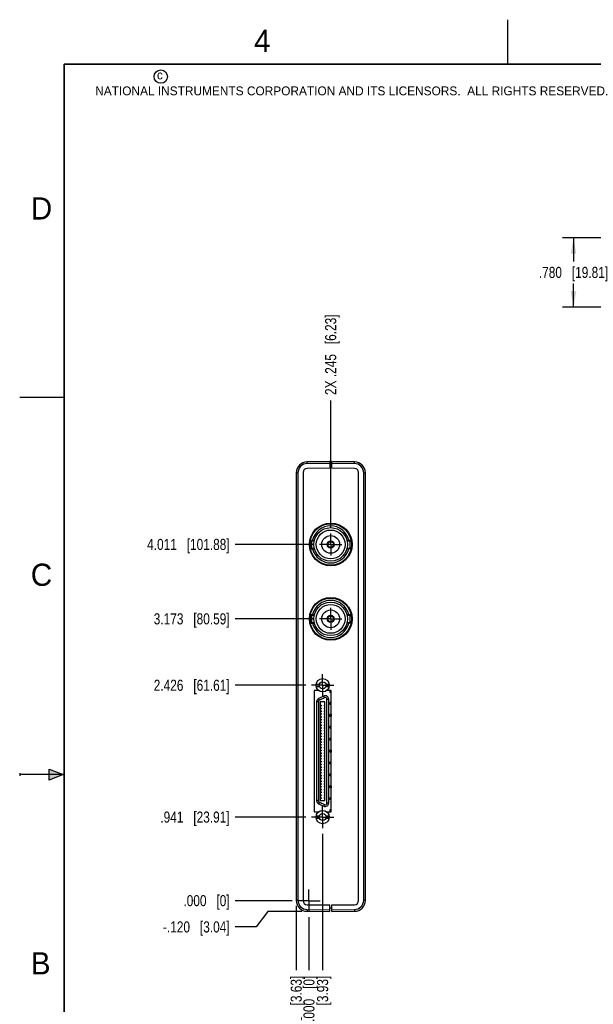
# Model space of a CAD drawing. Header units: inches. Extents: x 0 to 22, y 0 to 17.
# Tile 2 of 23: x 0 to 6.5, y 5.9 to 17. Entities that reach past the tile are written whole.
import ezdxf

# ---------------------------------------------------------------- set-up
doc = ezdxf.new("R2010")
doc.units = ezdxf.units.IN
doc.header["$LTSCALE"] = 1.21
doc.header["$MEASUREMENT"] = 0
doc.linetypes.add('CENTER', pattern=[0.6, 0.375, -0.075, 0.075, -0.075])
doc.layers.get('0').update_dxf_attribs({"linetype": 'CONTINUOUS'})
doc.layers.add('02___PRT_ALL_AXES', color=7, linetype='CONTINUOUS')
doc.layers.add('DIMENSIONS', color=7, linetype='CONTINUOUS')
doc.styles.get("Standard").update_dxf_attribs({"font": 'txt', "width": 0.8})
doc.styles.add('TEXTSTYLE_2', font='txt')
doc.dimstyles.new('DIMSTYLE_1', dxfattribs={"dimtxt": 0.125, "dimasz": 0.18, "dimexe": 0.18, "dimexo": 0.0625, "dimgap": 0.09, "dimtad": 0, "dimtih": 1, "dimtoh": 1, "dimdec": 3, "dimzin": 4, "dimdsep": 46, "dimtxsty": 'STANDARD', "dimblk": '_FILLED', "dimblk1": '_FILLED', "dimblk2": '_FILLED', "dimcen": 0.09, "dimadec": 0, "dimazin": 0, "dimtp": 0.01, "dimtm": 0.01, "dimtfac": 1, "dimtdec": 3, "dimtofl": 0, "dimtmove": 0, "dimatfit": 3, "dimldrblk": '_FILLED', "dimfxl": 1, "dimtolj": 1, "dimtzin": 4, "dimarcsym": 0})
doc.dimstyles.new('DIMSTYLE_2', dxfattribs={"dimtxt": 0.125, "dimasz": 0.18, "dimexe": 0.18, "dimexo": 0.0625, "dimgap": 0.09, "dimtad": 0, "dimtih": 1, "dimtoh": 1, "dimdec": 3, "dimzin": 4, "dimdsep": 46, "dimtxsty": 'STANDARD', "dimblk": '_FILLED', "dimblk1": '_FILLED', "dimblk2": '_FILLED', "dimcen": 0.09, "dimadec": 0, "dimazin": 0, "dimtp": 0.01, "dimtm": 0.01, "dimtfac": 1, "dimtdec": 3, "dimtofl": 0, "dimtmove": 0, "dimatfit": 3, "dimldrblk": '_FILLED', "dimfxl": 1, "dimtolj": 1, "dimtzin": 4, "dimarcsym": 0})

# ---------------------------------------------------------------- blocks, each defined once
blk = doc.blocks.new('*D0')
at = {"layer": 'DIMENSIONS', "color": 2, "linetype": 'CONTINUOUS'}
for p, q in [((2.795, 6.96), (2.665, 6.784)), ((3.177, 6.96), (2.795, 6.96)), ((2.665, 6.784), (2.428, 6.784))]:
    blk.add_line(p, q, dxfattribs=at)
at = {"layer": 'DIMENSIONS', "color": 2, "linetype": 'CONTINUOUS', "insert": (2.365, 6.847), "char_height": 0.125, "width": 1.225, "attachment_point": 3, "line_spacing_factor": 0.9}
blk.add_mtext('-.120{\\Ftxt.shx;\\W1.000000;\\H0.125000; }[3.04]', dxfattribs=at)
blk = doc.blocks.new('_FILLED')
at = {"color": 0, "linetype": 'BYBLOCK'}
blk.add_solid([(0, 0), (-1, 0.174), (-1, -0.174)], dxfattribs=at)
blk = doc.blocks.new('*D1')
at = {"layer": 'DIMENSIONS', "color": 2, "linetype": 'CONTINUOUS'}
blk.add_line((3.071, 7.08), (2.428, 7.08), dxfattribs=at)
at = {"layer": 'DIMENSIONS', "color": 2, "linetype": 'CONTINUOUS', "insert": (2.365, 7.143), "char_height": 0.125, "width": 0.825, "attachment_point": 3, "line_spacing_factor": 0.9}
blk.add_mtext('.000{\\Ftxt.shx;\\W1.000000;\\H0.125000; }[0]', dxfattribs=at)
blk = doc.blocks.new('*D2')
at = {"layer": 'DIMENSIONS', "color": 2, "linetype": 'CONTINUOUS'}
blk.add_line((3.225, 8.021), (2.428, 8.021), dxfattribs=at)
at = {"layer": 'DIMENSIONS', "color": 2, "linetype": 'CONTINUOUS', "insert": (2.365, 8.084), "char_height": 0.125, "width": 1.225, "attachment_point": 3, "line_spacing_factor": 0.9}
blk.add_mtext('.941{\\Ftxt.shx;\\W1.000000;\\H0.125000; }[23.91]', dxfattribs=at)
blk = doc.blocks.new('*D3')
at = {"layer": 'DIMENSIONS', "color": 2, "linetype": 'CONTINUOUS'}
blk.add_line((3.225, 9.506), (2.428, 9.506), dxfattribs=at)
at = {"layer": 'DIMENSIONS', "color": 2, "linetype": 'CONTINUOUS', "insert": (2.365, 9.568), "char_height": 0.125, "width": 1.325, "attachment_point": 3, "line_spacing_factor": 0.9}
blk.add_mtext('2.426{\\Ftxt.shx;\\W1.000000;\\H0.125000; }[61.61]', dxfattribs=at)
blk = doc.blocks.new('*D4')
at = {"layer": 'DIMENSIONS', "color": 2, "linetype": 'CONTINUOUS'}
blk.add_line((3.316, 10.253), (2.428, 10.253), dxfattribs=at)
at = {"layer": 'DIMENSIONS', "color": 2, "linetype": 'CONTINUOUS', "insert": (2.365, 10.316), "char_height": 0.125, "width": 1.325, "attachment_point": 3, "line_spacing_factor": 0.9}
blk.add_mtext('3.173{\\Ftxt.shx;\\W1.000000;\\H0.125000; }[80.59]', dxfattribs=at)
blk = doc.blocks.new('*D5')
at = {"layer": 'DIMENSIONS', "color": 2, "linetype": 'CONTINUOUS'}
blk.add_line((3.316, 11.091), (2.428, 11.091), dxfattribs=at)
at = {"layer": 'DIMENSIONS', "color": 2, "linetype": 'CONTINUOUS', "insert": (2.365, 11.154), "char_height": 0.125, "width": 1.425, "attachment_point": 3, "line_spacing_factor": 0.9}
blk.add_mtext('4.011{\\Ftxt.shx;\\W1.000000;\\H0.125000; }[101.88]', dxfattribs=at)
blk = doc.blocks.new('*D6')
at = {"layer": 'DIMENSIONS', "color": 2, "linetype": 'CONTINUOUS'}
blk.add_line((3.115, 7.023), (3.115, 6.298), dxfattribs=at)
at = {"layer": 'DIMENSIONS', "color": 2, "linetype": 'CONTINUOUS', "insert": (3.053, 6.235), "char_height": 0.125, "width": 1.225, "attachment_point": 3, "rotation": 90, "line_spacing_factor": 0.9}
blk.add_mtext('-.143{\\Ftxt.shx;\\W1.000000;\\H0.125000; }[3.63]', dxfattribs=at)
blk = doc.blocks.new('*D7')
at = {"layer": 'DIMENSIONS', "color": 2, "linetype": 'CONTINUOUS'}
blk.add_line((3.258, 6.893), (3.258, 6.298), dxfattribs=at)
at = {"layer": 'DIMENSIONS', "color": 2, "linetype": 'CONTINUOUS', "insert": (3.196, 6.235), "char_height": 0.125, "width": 0.825, "attachment_point": 3, "rotation": 90, "line_spacing_factor": 0.9}
blk.add_mtext('.000{\\Ftxt.shx;\\W1.000000;\\H0.125000; }[0]', dxfattribs=at)
blk = doc.blocks.new('*D8')
at = {"layer": 'DIMENSIONS', "color": 2, "linetype": 'CONTINUOUS'}
blk.add_line((3.413, 7.834), (3.413, 6.298), dxfattribs=at)
at = {"layer": 'DIMENSIONS', "color": 2, "linetype": 'CONTINUOUS', "insert": (3.35, 6.235), "char_height": 0.125, "width": 1.425, "attachment_point": 3, "rotation": 90, "line_spacing_factor": 0.9}
blk.add_mtext('2X .155{\\Ftxt.shx;\\W1.000000;\\H0.125000; }[3.93]', dxfattribs=at)
blk = doc.blocks.new('*D9')
at = {"layer": 'DIMENSIONS', "color": 2, "linetype": 'CONTINUOUS'}
blk.add_line((3.504, 11.279), (3.504, 12.712), dxfattribs=at)
at = {"layer": 'DIMENSIONS', "color": 2, "linetype": 'CONTINUOUS', "insert": (3.441, 12.774), "char_height": 0.125, "width": 1.425, "attachment_point": 1, "rotation": 90, "line_spacing_factor": 0.9}
blk.add_mtext('2X .245{\\Ftxt.shx;\\W1.000000;\\H0.125000; }[6.23]', dxfattribs=at)
blk = doc.blocks.new('*D10')
at = {"layer": 'DIMENSIONS', "color": 2, "linetype": 'CONTINUOUS'}
for p, q in [((7.727, 14.544), (6.114, 14.544)), ((6.239, 14.544), (6.239, 14.279)), ((6.239, 13.764), (6.239, 14.029)), ((7.727, 13.764), (6.114, 13.764))]:
    blk.add_line(p, q, dxfattribs=at)
at = {"layer": 'DIMENSIONS', "color": 2, "linetype": 'CONTINUOUS', "xscale": 0.18, "yscale": 0.18, "zscale": 0.18}
for p, rotation in [((6.239, 14.544), 90), ((6.239, 13.764), 270)]:
    blk.add_blockref('_FILLED', p, dxfattribs=dict(at, rotation=rotation))
at = {"layer": 'DIMENSIONS', "color": 2, "linetype": 'CONTINUOUS', "insert": (6.239, 14.217), "char_height": 0.125, "width": 1.225, "attachment_point": 2, "line_spacing_factor": 0.9}
blk.add_mtext('.780{\\Ftxt.shx;\\W1.000000;\\H0.125000; }[19.81]', dxfattribs=at)

msp = doc.modelspace()

# ---------------------------------------------------------------- hatches: boundary and pattern name
at = {"linetype": 'CONTINUOUS'}
msp.add_hatch(color=2, dxfattribs=at).paths.add_polyline_path([(0.3337, 8.5625), (0.49, 8.5), (0.3337, 8.4375)])

# ---------------------------------------------------------------- linework, layer by layer
at = {"color": 2, "linetype": 'CONTINUOUS'}
for p, q in [((5.5, 16.5), (5.5, 17)), ((0, 12.75), (0.5, 12.75)), ((0.3337, 8.4375), (0.3337, 8.5625)), ((0.3337, 8.5625), (0.49, 8.5)), ((0, 8.515), (0, 8.485)), ((0.49, 8.5), (0, 8.5)), ((0.49, 8.5), (0.3337, 8.4375))]:
    msp.add_line(p, q, dxfattribs=at)
at = {"color": 7, "linetype": 'CONTINUOUS'}
for p, q in [((3.4952, 12.0242), (3.2391, 12.022)), ((3.4952, 12.0242), (3.4952, 11.9503)), ((3.4952, 11.9872), (3.5152, 11.9872)), ((3.5152, 11.9503), (3.5152, 12.0242)), ((3.7713, 12.022), (3.5152, 12.0242)), ((3.1152, 11.897), (3.1152, 7.0854)), ((3.1922, 11.9001), (3.1922, 7.0823)), ((3.4952, 11.9503), (3.2397, 11.9481)), ((3.7706, 11.9481), (3.5152, 11.9503)), ((3.8182, 7.0823), (3.8182, 11.9001)), ((3.8952, 7.0854), (3.8952, 11.897)), ((3.2745, 11.1392), (3.3207, 11.1392)), ((3.2752, 11.0432), (3.2752, 11.1392)), ((3.287, 11.1312), (3.287, 11.0512)), ((3.287, 11.1312), (3.3188, 11.1312)), ((3.4667, 11.1069), (3.4695, 11.1069)), ((3.4922, 11.1296), (3.4922, 11.1269)), ((3.6863, 11.1392), (3.7325, 11.1392)), ((3.6882, 11.1312), (3.72, 11.1312)), ((3.72, 11.1312), (3.72, 11.0512)), ((3.2745, 11.0432), (3.3207, 11.0432)), ((3.287, 11.0512), (3.3188, 11.0512)), ((3.4667, 11.0755), (3.4695, 11.0755)), ((3.4922, 11.0555), (3.4922, 11.0528)), ((3.7325, 11.0432), (3.6863, 11.0432)), ((3.6882, 11.0512), (3.72, 11.0512)), ((3.2745, 10.3012), (3.3207, 10.3012)), ((3.2745, 10.2052), (3.3207, 10.2052)), ((3.2752, 10.2052), (3.2752, 10.3012)), ((3.287, 10.2932), (3.287, 10.2132)), ((3.287, 10.2932), (3.3188, 10.2932)), ((3.287, 10.2132), (3.3188, 10.2132)), ((3.4667, 10.2689), (3.4695, 10.2689)), ((3.4667, 10.2375), (3.4695, 10.2375)), ((3.4922, 10.2916), (3.4922, 10.2889)), ((3.4922, 10.2175), (3.4922, 10.2148)), ((3.6863, 10.3012), (3.7325, 10.3012)), ((3.7325, 10.2052), (3.6863, 10.2052)), ((3.6882, 10.2932), (3.72, 10.2932)), ((3.6882, 10.2132), (3.72, 10.2132)), ((3.72, 10.2932), (3.72, 10.2132)), ((3.3169, 9.4467), (3.3169, 8.0806)), ((3.366, 9.4467), (3.3169, 9.4467)), ((3.3393, 9.5185), (3.3757, 9.5185)), ((3.3393, 9.493), (3.3757, 9.493)), ((3.366, 9.4476), (3.366, 9.4467)), ((3.4502, 9.5185), (3.4867, 9.5185)), ((3.4502, 9.493), (3.4867, 9.493)), ((3.46, 9.4467), (3.46, 9.4476)), ((3.509, 9.4467), (3.46, 9.4467)), ((3.494, 9.4437), (3.494, 9.4237)), ((3.509, 9.4437), (3.494, 9.4437)), ((3.509, 8.0806), (3.509, 9.4467)), ((3.3449, 9.3205), (3.3449, 8.2068)), ((3.4251, 9.383), (3.3676, 9.3562)), ((3.4395, 9.3207), (3.3864, 9.3207)), ((3.3864, 9.3207), (3.3864, 8.2065)), ((3.4395, 8.2065), (3.4395, 9.3207)), ((3.4811, 8.18), (3.4811, 9.3473)), ((3.509, 9.4237), (3.494, 9.4237)), ((3.3972, 9.2804), (3.3864, 9.2804)), ((3.3972, 9.2705), (3.3864, 9.2705)), ((3.3972, 9.2489), (3.3864, 9.2489)), ((3.3972, 9.239), (3.3864, 9.239)), ((3.3972, 9.2174), (3.3864, 9.2174)), ((3.3972, 9.2075), (3.3864, 9.2075)), ((3.3972, 9.2804), (3.3972, 9.2705)), ((3.3972, 9.2489), (3.3972, 9.239)), ((3.3972, 9.2174), (3.3972, 9.2075)), ((3.4395, 9.2804), (3.4287, 9.2804)), ((3.4287, 9.2804), (3.4287, 9.2705)), ((3.4395, 9.2705), (3.4287, 9.2705)), ((3.4395, 9.2489), (3.4287, 9.2489)), ((3.4287, 9.2489), (3.4287, 9.239)), ((3.4395, 9.239), (3.4287, 9.239)), ((3.4395, 9.2174), (3.4287, 9.2174)), ((3.4287, 9.2174), (3.4287, 9.2075)), ((3.4395, 9.2075), (3.4287, 9.2075)), ((3.509, 9.3097), (3.494, 9.3097)), ((3.494, 9.3097), (3.494, 9.2896)), ((3.509, 9.2896), (3.494, 9.2896)), ((3.3972, 9.1859), (3.3864, 9.1859)), ((3.3972, 9.176), (3.3864, 9.176)), ((3.3972, 9.1544), (3.3864, 9.1544)), ((3.3972, 9.1445), (3.3864, 9.1445)), ((3.3972, 9.1229), (3.3864, 9.1229)), ((3.3972, 9.113), (3.3864, 9.113)), ((3.3972, 9.0914), (3.3864, 9.0914)), ((3.3972, 9.1859), (3.3972, 9.176)), ((3.3972, 9.1544), (3.3972, 9.1445)), ((3.3972, 9.1229), (3.3972, 9.113)), ((3.3972, 9.0914), (3.3972, 9.0815)), ((3.4395, 9.1859), (3.4287, 9.1859)), ((3.4287, 9.1859), (3.4287, 9.176)), ((3.4395, 9.176), (3.4287, 9.176)), ((3.4395, 9.1544), (3.4287, 9.1544)), ((3.4287, 9.1544), (3.4287, 9.1445)), ((3.4395, 9.1445), (3.4287, 9.1445)), ((3.4395, 9.1229), (3.4287, 9.1229)), ((3.4287, 9.1229), (3.4287, 9.113)), ((3.4395, 9.113), (3.4287, 9.113)), ((3.4395, 9.0914), (3.4287, 9.0914)), ((3.4287, 9.0914), (3.4287, 9.0815)), ((3.509, 9.1757), (3.494, 9.1757)), ((3.494, 9.1757), (3.494, 9.1556)), ((3.509, 9.1556), (3.494, 9.1556)), ((3.4956, 9.1757), (3.4956, 9.1556)), ((3.5084, 9.1573), (3.4956, 9.1573)), ((3.5009, 9.1757), (3.5009, 9.1573)), ((3.5084, 9.1757), (3.5084, 9.1573)), ((3.3972, 9.0815), (3.3864, 9.0815)), ((3.3972, 9.0599), (3.3864, 9.0599)), ((3.3972, 9.05), (3.3864, 9.05)), ((3.3972, 9.0284), (3.3864, 9.0284)), ((3.3972, 9.0185), (3.3864, 9.0185)), ((3.3972, 8.9969), (3.3864, 8.9969)), ((3.3972, 8.987), (3.3864, 8.987)), ((3.3972, 9.0599), (3.3972, 9.05)), ((3.3972, 9.0284), (3.3972, 9.0185)), ((3.3972, 8.9969), (3.3972, 8.987)), ((3.4395, 9.0815), (3.4287, 9.0815)), ((3.4395, 9.0599), (3.4287, 9.0599)), ((3.4287, 9.0599), (3.4287, 9.05)), ((3.4395, 9.05), (3.4287, 9.05)), ((3.4395, 9.0284), (3.4287, 9.0284)), ((3.4287, 9.0284), (3.4287, 9.0185)), ((3.4395, 9.0185), (3.4287, 9.0185)), ((3.4395, 8.9969), (3.4287, 8.9969)), ((3.4287, 8.9969), (3.4287, 8.987)), ((3.4395, 8.987), (3.4287, 8.987)), ((3.509, 9.0417), (3.494, 9.0417)), ((3.494, 9.0417), (3.494, 9.0216)), ((3.509, 9.0216), (3.494, 9.0216)), ((3.3972, 8.9654), (3.3864, 8.9654)), ((3.3972, 8.9556), (3.3864, 8.9556)), ((3.3972, 8.9339), (3.3864, 8.9339)), ((3.3972, 8.9241), (3.3864, 8.9241)), ((3.3972, 8.9024), (3.3864, 8.9024)), ((3.3972, 8.8926), (3.3864, 8.8926)), ((3.3972, 8.8709), (3.3864, 8.8709)), ((3.3972, 8.9654), (3.3972, 8.9556)), ((3.3972, 8.9339), (3.3972, 8.9241)), ((3.3972, 8.9024), (3.3972, 8.8926)), ((3.3972, 8.8709), (3.3972, 8.8611)), ((3.4395, 8.9654), (3.4287, 8.9654)), ((3.4287, 8.9654), (3.4287, 8.9556)), ((3.4395, 8.9556), (3.4287, 8.9556)), ((3.4395, 8.9339), (3.4287, 8.9339)), ((3.4287, 8.9339), (3.4287, 8.9241)), ((3.4395, 8.9241), (3.4287, 8.9241)), ((3.4395, 8.9024), (3.4287, 8.9024)), ((3.4287, 8.9024), (3.4287, 8.8926)), ((3.4395, 8.8926), (3.4287, 8.8926)), ((3.4395, 8.8709), (3.4287, 8.8709)), ((3.4287, 8.8709), (3.4287, 8.8611)), ((3.509, 8.9077), (3.494, 8.9077)), ((3.494, 8.9077), (3.494, 8.8876)), ((3.509, 8.8876), (3.494, 8.8876)), ((3.3972, 8.8611), (3.3864, 8.8611)), ((3.3972, 8.8394), (3.3864, 8.8394)), ((3.3972, 8.8296), (3.3864, 8.8296)), ((3.3972, 8.8079), (3.3864, 8.8079)), ((3.3972, 8.7981), (3.3864, 8.7981)), ((3.3972, 8.7764), (3.3864, 8.7764)), ((3.3972, 8.7666), (3.3864, 8.7666)), ((3.3972, 8.8394), (3.3972, 8.8296)), ((3.3972, 8.8079), (3.3972, 8.7981)), ((3.3972, 8.7764), (3.3972, 8.7666)), ((3.4395, 8.8611), (3.4287, 8.8611)), ((3.4395, 8.8394), (3.4287, 8.8394)), ((3.4287, 8.8394), (3.4287, 8.8296)), ((3.4395, 8.8296), (3.4287, 8.8296)), ((3.4395, 8.8079), (3.4287, 8.8079)), ((3.4287, 8.8079), (3.4287, 8.7981)), ((3.4395, 8.7981), (3.4287, 8.7981)), ((3.4395, 8.7764), (3.4287, 8.7764)), ((3.4287, 8.7764), (3.4287, 8.7666)), ((3.4395, 8.7666), (3.4287, 8.7666)), ((3.509, 8.7737), (3.494, 8.7737)), ((3.494, 8.7737), (3.494, 8.7536)), ((3.4956, 8.7737), (3.4956, 8.7536)), ((3.5009, 8.7737), (3.5009, 8.7536)), ((3.5084, 8.7737), (3.5084, 8.7536)), ((3.3972, 8.7449), (3.3864, 8.7449)), ((3.3972, 8.7351), (3.3864, 8.7351)), ((3.3972, 8.7134), (3.3864, 8.7134)), ((3.3972, 8.7036), (3.3864, 8.7036)), ((3.3972, 8.6819), (3.3864, 8.6819)), ((3.3972, 8.6721), (3.3864, 8.6721)), ((3.3972, 8.6504), (3.3864, 8.6504)), ((3.3972, 8.7449), (3.3972, 8.7351)), ((3.3972, 8.7134), (3.3972, 8.7036)), ((3.3972, 8.6819), (3.3972, 8.6721)), ((3.3972, 8.6504), (3.3972, 8.6406)), ((3.4395, 8.7449), (3.4287, 8.7449)), ((3.4287, 8.7449), (3.4287, 8.7351)), ((3.4395, 8.7351), (3.4287, 8.7351)), ((3.4395, 8.7134), (3.4287, 8.7134)), ((3.4287, 8.7134), (3.4287, 8.7036)), ((3.4395, 8.7036), (3.4287, 8.7036)), ((3.4395, 8.6819), (3.4287, 8.6819)), ((3.4287, 8.6819), (3.4287, 8.6721)), ((3.4395, 8.6721), (3.4287, 8.6721)), ((3.4395, 8.6504), (3.4287, 8.6504)), ((3.4287, 8.6504), (3.4287, 8.6406)), ((3.509, 8.7536), (3.494, 8.7536)), ((3.3972, 8.6406), (3.3864, 8.6406)), ((3.3972, 8.6189), (3.3864, 8.6189)), ((3.3972, 8.6091), (3.3864, 8.6091)), ((3.3972, 8.5874), (3.3864, 8.5874)), ((3.3972, 8.5776), (3.3864, 8.5776)), ((3.3972, 8.5559), (3.3864, 8.5559)), ((3.3972, 8.5461), (3.3864, 8.5461)), ((3.3972, 8.6189), (3.3972, 8.6091)), ((3.3972, 8.5874), (3.3972, 8.5776)), ((3.3972, 8.5559), (3.3972, 8.5461)), ((3.4395, 8.6406), (3.4287, 8.6406)), ((3.4395, 8.6189), (3.4287, 8.6189)), ((3.4287, 8.6189), (3.4287, 8.6091)), ((3.4395, 8.6091), (3.4287, 8.6091)), ((3.4395, 8.5874), (3.4287, 8.5874)), ((3.4287, 8.5874), (3.4287, 8.5776)), ((3.4395, 8.5776), (3.4287, 8.5776)), ((3.4395, 8.5559), (3.4287, 8.5559)), ((3.4287, 8.5559), (3.4287, 8.5461)), ((3.4395, 8.5461), (3.4287, 8.5461)), ((3.509, 8.6396), (3.494, 8.6396)), ((3.494, 8.6396), (3.494, 8.6196)), ((3.509, 8.6196), (3.494, 8.6196)), ((3.3972, 8.5244), (3.3864, 8.5244)), ((3.3972, 8.5146), (3.3864, 8.5146)), ((3.3972, 8.493), (3.3864, 8.493)), ((3.3972, 8.4831), (3.3864, 8.4831)), ((3.3972, 8.4615), (3.3864, 8.4615)), ((3.3972, 8.4516), (3.3864, 8.4516)), ((3.3972, 8.43), (3.3864, 8.43)), ((3.3972, 8.5244), (3.3972, 8.5146)), ((3.3972, 8.493), (3.3972, 8.4831)), ((3.3972, 8.4615), (3.3972, 8.4516)), ((3.3972, 8.43), (3.3972, 8.4201)), ((3.4395, 8.5244), (3.4287, 8.5244)), ((3.4287, 8.5244), (3.4287, 8.5146)), ((3.4395, 8.5146), (3.4287, 8.5146)), ((3.4395, 8.493), (3.4287, 8.493)), ((3.4287, 8.493), (3.4287, 8.4831)), ((3.4395, 8.4831), (3.4287, 8.4831)), ((3.4395, 8.4615), (3.4287, 8.4615)), ((3.4287, 8.4615), (3.4287, 8.4516)), ((3.4395, 8.4516), (3.4287, 8.4516)), ((3.4395, 8.43), (3.4287, 8.43)), ((3.4287, 8.43), (3.4287, 8.4201)), ((3.509, 8.5056), (3.494, 8.5056)), ((3.494, 8.5056), (3.494, 8.4856)), ((3.509, 8.4856), (3.494, 8.4856)), ((3.3972, 8.4201), (3.3864, 8.4201)), ((3.3972, 8.3985), (3.3864, 8.3985)), ((3.3972, 8.3886), (3.3864, 8.3886)), ((3.3972, 8.367), (3.3864, 8.367)), ((3.3972, 8.3571), (3.3864, 8.3571)), ((3.3972, 8.3355), (3.3864, 8.3355)), ((3.3972, 8.3256), (3.3864, 8.3256)), ((3.3972, 8.3985), (3.3972, 8.3886)), ((3.3972, 8.367), (3.3972, 8.3571)), ((3.3972, 8.3355), (3.3972, 8.3256)), ((3.4395, 8.4201), (3.4287, 8.4201)), ((3.4395, 8.3985), (3.4287, 8.3985)), ((3.4287, 8.3985), (3.4287, 8.3886)), ((3.4395, 8.3886), (3.4287, 8.3886)), ((3.4395, 8.367), (3.4287, 8.367)), ((3.4287, 8.367), (3.4287, 8.3571)), ((3.4395, 8.3571), (3.4287, 8.3571)), ((3.4395, 8.3355), (3.4287, 8.3355)), ((3.4287, 8.3355), (3.4287, 8.3256)), ((3.4395, 8.3256), (3.4287, 8.3256)), ((3.509, 8.3716), (3.494, 8.3716)), ((3.494, 8.3716), (3.494, 8.3515)), ((3.509, 8.3515), (3.494, 8.3515)), ((3.4956, 8.3716), (3.4956, 8.3515)), ((3.5084, 8.3699), (3.4956, 8.3699)), ((3.5009, 8.3699), (3.5009, 8.3515)), ((3.5084, 8.3699), (3.5084, 8.3515)), ((3.3972, 8.304), (3.3864, 8.304)), ((3.3972, 8.2941), (3.3864, 8.2941)), ((3.3972, 8.2725), (3.3864, 8.2725)), ((3.3972, 8.2626), (3.3864, 8.2626)), ((3.3972, 8.241), (3.3864, 8.241)), ((3.3972, 8.2311), (3.3864, 8.2311)), ((3.3864, 8.2065), (3.4395, 8.2065)), ((3.3972, 8.304), (3.3972, 8.2941)), ((3.3972, 8.2725), (3.3972, 8.2626)), ((3.3972, 8.241), (3.3972, 8.2311)), ((3.4395, 8.304), (3.4287, 8.304)), ((3.4287, 8.304), (3.4287, 8.2941)), ((3.4395, 8.2941), (3.4287, 8.2941)), ((3.4395, 8.2725), (3.4287, 8.2725)), ((3.4287, 8.2725), (3.4287, 8.2626)), ((3.4395, 8.2626), (3.4287, 8.2626)), ((3.4395, 8.241), (3.4287, 8.241)), ((3.4287, 8.241), (3.4287, 8.2311)), ((3.4395, 8.2311), (3.4287, 8.2311)), ((3.509, 8.2376), (3.494, 8.2376)), ((3.494, 8.2376), (3.494, 8.2175)), ((3.509, 8.2175), (3.494, 8.2175)), ((3.3676, 8.1711), (3.4251, 8.1443)), ((3.509, 8.1036), (3.494, 8.1036)), ((3.494, 8.1036), (3.494, 8.0835)), ((3.3169, 8.0806), (3.366, 8.0806)), ((3.3393, 8.0343), (3.3757, 8.0343)), ((3.3393, 8.0087), (3.3757, 8.0087)), ((3.366, 8.0806), (3.366, 8.0797)), ((3.4502, 8.0343), (3.4867, 8.0343)), ((3.4502, 8.0087), (3.4867, 8.0087)), ((3.46, 8.0806), (3.509, 8.0806)), ((3.46, 8.0797), (3.46, 8.0806)), ((3.509, 8.0835), (3.494, 8.0835)), ((3.2397, 7.0343), (3.4952, 7.0321)), ((3.4952, 6.9582), (3.4952, 7.0321)), ((3.5152, 6.9952), (3.4952, 6.9952)), ((3.5152, 7.0321), (3.7706, 7.0343)), ((3.5152, 6.9582), (3.5152, 7.0321)), ((3.2391, 6.9604), (3.4952, 6.9582)), ((3.5152, 6.9582), (3.7713, 6.9604))]:
    msp.add_line(p, q, dxfattribs=at)
at = {"color": 9, "linetype": 'CONTINUOUS'}
for p, q in [((3.2391, 12.002), (3.2391, 12.022)), ((3.4952, 12.0042), (3.2391, 12.002)), ((3.7713, 12.002), (3.5152, 12.0042)), ((3.7713, 12.002), (3.7713, 12.022)), ((3.135, 11.897), (3.1152, 11.897)), ((3.135, 11.897), (3.135, 7.0854)), ((3.8753, 7.0854), (3.8753, 11.897)), ((3.8753, 11.897), (3.8952, 11.897)), ((3.3645, 9.3205), (3.3449, 9.3205)), ((3.3645, 9.3205), (3.3645, 8.2068)), ((3.3759, 9.3383), (3.3676, 9.3562)), ((3.4334, 9.3651), (3.3759, 9.3383)), ((3.4334, 9.3651), (3.4251, 9.383)), ((3.4614, 8.18), (3.4614, 9.3473)), ((3.4614, 9.3473), (3.4811, 9.3473)), ((3.3645, 8.2068), (3.3449, 8.2068)), ((3.3759, 8.1889), (3.3676, 8.1711)), ((3.3759, 8.1889), (3.4334, 8.1621)), ((3.4334, 8.1621), (3.4251, 8.1443)), ((3.4614, 8.18), (3.4811, 8.18)), ((3.135, 7.0854), (3.1152, 7.0854)), ((3.8753, 7.0854), (3.8952, 7.0854)), ((3.2391, 6.9804), (3.4952, 6.9782)), ((3.2391, 6.9804), (3.2391, 6.9604)), ((3.5152, 6.9782), (3.7713, 6.9804)), ((3.7713, 6.9804), (3.7713, 6.9604))]:
    msp.add_line(p, q, dxfattribs=at)
at = {"color": 7, "linetype": 'CONTINUOUS', "const_width": 0.02}
for points in [[(0.5, 16.5), (0.5, 0.5)], [(21.5, 16.5), (0.5, 16.5)]]:
    msp.add_lwpolyline(points, dxfattribs=at)
at = {"color": 2, "linetype": 'CONTINUOUS'}
msp.add_circle((1.5893, 16.359), 0.0754, dxfattribs=at)
at = {"color": 7, "linetype": 'CONTINUOUS'}
for centre, radius in [((3.5047, 11.0912), 0.241), ((3.5035, 11.0912), 0.234), ((3.5035, 11.0912), 0.189), ((3.5035, 11.0912), 0.1625), ((3.5035, 11.0912), 0.1), ((3.5035, 11.0912), 0.04), ((3.5035, 11.0912), 0.0375), ((3.5035, 11.0912), 0.0325), ((3.5047, 10.2532), 0.241), ((3.5035, 10.2532), 0.234), ((3.5035, 10.2532), 0.189), ((3.5035, 10.2532), 0.1625), ((3.5035, 10.2532), 0.1), ((3.5035, 10.2532), 0.04), ((3.5035, 10.2532), 0.0375), ((3.5035, 10.2532), 0.0325), ((3.413, 9.5057), 0.0748), ((3.413, 9.5057), 0.0394), ((3.413, 8.0215), 0.0748), ((3.413, 8.0215), 0.0394)]:
    msp.add_circle(centre, radius, dxfattribs=at)
for centre, radius, start, end in [((3.2402, 11.897), 0.125, 90.5, 180), ((3.7702, 11.897), 0.125, 0, 89.5), ((3.2402, 11.9001), 0.048, 90.5, 180), ((3.7702, 11.9001), 0.048, 0, 89.5), ((3.5035, 11.0912), 0.2085, 13.30978, 166.69022), ((3.5035, 11.0912), 0.2085, 193.30978, 346.69022), ((3.5035, 10.2532), 0.2085, 13.30978, 166.69022), ((3.5035, 10.2532), 0.2085, 193.30978, 346.69022), ((3.3842, 9.3205), 0.0394, 115, 180), ((3.4417, 9.3473), 0.0394, 0, 115), ((3.3842, 8.2068), 0.0394, 180, 245), ((3.4417, 8.18), 0.0394, 245, 360), ((3.2402, 7.0854), 0.125, 180, 269.5), ((3.2402, 7.0823), 0.048, 180, 269.5), ((3.7702, 7.0823), 0.048, 270.5, 360), ((3.7702, 7.0854), 0.125, 270.5, 360)]:
    msp.add_arc(centre, radius, start, end, dxfattribs=at)
at = {"color": 9, "linetype": 'CONTINUOUS'}
for centre, radius, start, end in [((3.24, 11.897), 0.105, 90.49937, 180.00076), ((3.7703, 11.897), 0.105, 359.99932, 89.50082), ((3.3842, 9.3205), 0.0197, 115, 180), ((3.4417, 9.3473), 0.0197, 0, 115), ((3.3842, 8.2068), 0.0197, 180, 245), ((3.4417, 8.18), 0.0197, 245, 360), ((3.24, 7.0854), 0.105, 179.99937, 269.50076), ((3.7703, 7.0854), 0.105, 270.49932, 0.00082)]:
    msp.add_arc(centre, radius, start, end, dxfattribs=at)
at = {"layer": '02___PRT_ALL_AXES', "color": 7, "linetype": 'CENTER'}
for p, q in [((3.5035, 11.0912), (3.5035, 11.2163)), ((3.5035, 11.0912), (3.3784, 11.0912)), ((3.5035, 11.0912), (3.5035, 10.9661)), ((3.5035, 11.0912), (3.6286, 11.0912)), ((3.5035, 10.2532), (3.5035, 10.3783)), ((3.5035, 10.2532), (3.3784, 10.2532)), ((3.5035, 10.2532), (3.5035, 10.1281)), ((3.5035, 10.2532), (3.6286, 10.2532)), ((3.413, 9.5057), (3.413, 9.6308)), ((3.413, 9.5057), (3.2879, 9.5057)), ((3.413, 9.5057), (3.413, 9.3806)), ((3.413, 9.5057), (3.5381, 9.5057)), ((3.413, 8.0215), (3.413, 8.1466)), ((3.413, 8.0215), (3.2879, 8.0215)), ((3.413, 8.0215), (3.5381, 8.0215)), ((3.413, 8.0215), (3.413, 7.8964)), ((3.2582, 7.0802), (3.2582, 7.2053)), ((3.2582, 7.0802), (3.1331, 7.0802)), ((3.2582, 7.0802), (3.3833, 7.0802)), ((3.2582, 7.0802), (3.2582, 6.9551))]:
    msp.add_line(p, q, dxfattribs=at)

# ---------------------------------------------------------------- texts
at = {"color": 2, "linetype": 'CONTINUOUS', "attachment_point": 1, "line_spacing_factor": 0.9, "style": 'TEXTSTYLE_2'}
for s, insert, char_height, width in [('4', (2.64, 16.8869), 0.25, 0.25), ('c', (1.5463, 16.428), 0.1, 0.1), ('NATIONAL INSTRUMENTS CORPORATION AND ITS LICENSORS.  ALL RIGHTS RESERVED.', (0.851, 16.2482), 0.1, 7.3), ('D', (0.125, 15), 0.25, 0.25), ('C', (0.125, 10.875), 0.25, 0.25), ('B', (0.125, 6.5), 0.25, 0.25)]:
    msp.add_mtext(s, dxfattribs=dict(at, insert=insert, char_height=char_height, width=width))

# ---------------------------------------------------------------- dimensions: what is measured, and where the dimension line sits
at = {"layer": 'DIMENSIONS', "color": 2, "linetype": 'CONTINUOUS'}
dim = msp.add_linear_dim(base=(6.2386, 14.5444), p1=(7.7267, 13.7644), p2=(7.7267, 14.5444), angle=90, dimstyle='DIMSTYLE_2', dxfattribs=at)
dim.commit()
dim.dimension.update_dxf_attribs({"geometry": '*D10', "text_midpoint": (6.1136, 14.1544), "dimtype": 160})
for feature_location, offset, dtype, origin, text, picture, middle in [((3.5035, 11.2788), (0, 1.4329), 1, (3.2582, 11.2163), '2X <>', '*D9', (3.5035, 13.4867)), ((3.413, 7.8339), (0, -1.536), 1, (3.2582, 7.8964), '2X <>', '*D8', (3.525, 5.3441)), ((3.1766, 6.9604), (-0.7489, -0.1762), 0, (3.1331, 7.0802), '-<>', '*D0', (1.5527, 6.7842)), ((3.1152, 7.0229), (0, -0.725), 1, (3.2582, 6.9551), '-<>', '*D6', (3.2272, 5.4494))]:
    dim = msp.add_ordinate_dim(feature_location=feature_location, offset=offset, dtype=dtype, origin=origin, text=text, dimstyle='DIMSTYLE_1', dxfattribs=at)
    dim.commit()
    dim.dimension.update_dxf_attribs({"geometry": picture, "text_midpoint": middle})
for feature_location, offset, dtype, origin, picture, middle in [((3.3159, 11.0912), (-0.8882, 0), 0, (3.3784, 7.0802), '*D5', (1.3527, 11.0912)), ((3.3159, 10.2532), (-0.8882, 0), 0, (3.3784, 7.0802), '*D4', (1.4027, 10.2532)), ((3.22536, 9.50575), (-0.7977, 0), 0, (3.28786, 7.0802), '*D3', (1.40267, 9.50575)), ((3.2254, 8.0215), (-0.7977, 0), 0, (3.2879, 7.0802), '*D2', (1.5027, 8.0215)), ((3.0705653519, 7.0802014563), (-0.6429000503, 0), 0, (3.1330653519, 7.0802014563), '*D1', (1.7026653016, 7.0802014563)), ((3.2581653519, 6.8926014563), (0, -0.5946895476), 1, (3.2581653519, 6.9551014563), '*D7', (3.370183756, 5.5994127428))]:
    dim = msp.add_ordinate_dim(feature_location=feature_location, offset=offset, dtype=dtype, origin=origin, dimstyle='DIMSTYLE_1', dxfattribs=at)
    dim.commit()
    dim.dimension.update_dxf_attribs({"geometry": picture, "text_midpoint": middle})

doc.saveas('drawing.dxf')
